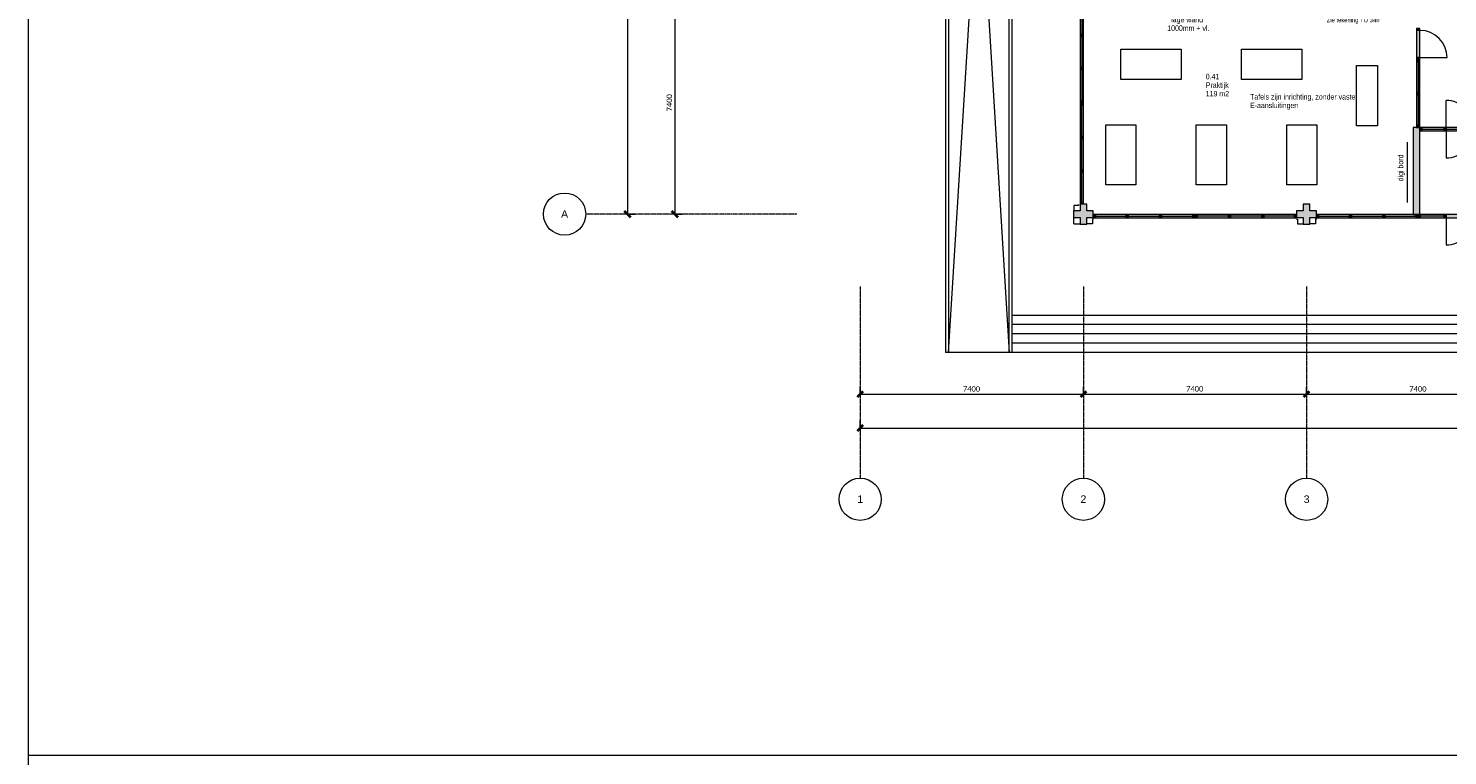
# Model space of a CAD drawing. Header units: millimetres. Extents: x 73705 to 433105, y 109410 to 279410.
# Tile 14 of 90: x 73705 to 120757, y 194410 to 218523. Entities that reach past the tile are written whole.
import ezdxf

# ---------------------------------------------------------------- set-up
doc = ezdxf.new("R2010")
doc.units = ezdxf.units.MM
doc.linetypes.add('Stramienlijn', pattern=[14, 8, -2, 2, -2])
for name, color, linetype, lineweight in [('A-ANNO-DIMS', 211, 'Continuous', 9), ('A-ANNO-DIMS-100', 211, 'Continuous', 9), ('A-DETL', 90, 'Continuous', 9), ('A-DETL-GENF', 92, 'Continuous', 9), ('A-DETL-THIN', 151, 'Continuous', 9), ('G-ANNO-TEXT', 231, 'Continuous', 9)]:
    doc.layers.add(name, color=color, linetype=linetype, lineweight=lineweight)
doc.styles.add('Arial', font='arial.ttf', dxfattribs={"height": 250})
doc.styles.add('Arial Narrow', font='ARIALN.TTF', dxfattribs={"width": 0.9, "height": 180})
doc.styles.add('Arial Narrow_B', font='ARIALN.TTF', dxfattribs={"width": 0.9, "height": 180})
doc.styles.add('Arial Narrow_B_2', font='ARIALN.TTF', dxfattribs={"width": 0.9, "height": 150})
doc.styles.add('Arial Narrow_I', font='ARIALN.TTF', dxfattribs={"width": 0.9, "height": 180})
doc.styles.add('Calibri', font='calibri.ttf', dxfattribs={"height": 180})
doc.dimstyles.new('maatvoering', dxfattribs={"dimscale": 304.8, "dimtxt": 211.922716, "dimasz": 0.656168, "dimexe": 0.328084, "dimexo": 0.0625, "dimgap": 0.065617, "dimtad": 1, "dimdec": 0, "dimzin": 0, "dimdsep": 46, "dimtxsty": 'Calibri', "dimblk1": 'OBLIQUE', "dimblk2": 'OBLIQUE', "dimsah": 1, "dimcen": 0.09, "dimazin": 0, "dimtfac": 1, "dimtdec": 4, "dimtix": 1, "dimtmove": 0, "dimatfit": 3, "dimfxl": 0.82021, "dimfxlon": 1, "dimtvp": 1, "dimtfill": 1, "dimtolj": 1, "dimtzin": 0, "dimarcsym": 2})

# ---------------------------------------------------------------- blocks, each defined once
blk = doc.blocks.new('DIMBLOCK7-BEGANE GROND')
at = {"layer": 'A-ANNO-DIMS-100', "lineweight": 40}
for p, q in [((95133, 219765), (95033, 219865)), ((95133, 219765), (95233, 219665)), ((95133, 212365), (95033, 212465)), ((95133, 212365), (95233, 212265))]:
    blk.add_line(p, q, dxfattribs=at)
at = {"layer": 'A-ANNO-DIMS-100'}
for p, q in [((95133, 219765), (95033, 219765)), ((95133, 219765), (95133, 212365)), ((95133, 219765), (95383, 219765)), ((95133, 212365), (95033, 212365)), ((95133, 212365), (95383, 212365))]:
    blk.add_line(p, q, dxfattribs=at)
at = {"layer": 'A-ANNO-DIMS-100', "color": 0, "insert": (94863, 215773), "char_height": 180, "width": 700.39, "attachment_point": 1, "rotation": 90, "line_spacing_factor": 1.158048, "style": 'Calibri', "bg_fill": 3, "box_fill_scale": 1.25, "bg_fill_color": 256, "bg_fill_true_color": 13158600, "bg_fill_transparency": 0}
blk.add_mtext('7400', dxfattribs=at)
blk = doc.blocks.new('_Oblique')
at = {"color": 0, "linetype": 'ByBlock', "lineweight": -2}
blk.add_line((-0.5, -0.5), (0.5, 0.5), dxfattribs=at)
blk = doc.blocks.new('DIMBLOCK8-BEGANE GROND')
at = {"layer": 'A-ANNO-DIMS-100', "lineweight": 40}
for p, q in [((93571, 264165), (93471, 264265)), ((93571, 264165), (93671, 264065)), ((93571, 212365), (93471, 212465)), ((93571, 212365), (93671, 212265))]:
    blk.add_line(p, q, dxfattribs=at)
at = {"layer": 'A-ANNO-DIMS-100'}
for p, q in [((93571, 264165), (93471, 264165)), ((93571, 264165), (93571, 212365)), ((93571, 264165), (93821, 264165)), ((93571, 212365), (93471, 212365)), ((93571, 212365), (93821, 212365))]:
    blk.add_line(p, q, dxfattribs=at)
at = {"layer": 'A-ANNO-DIMS-100', "color": 0, "insert": (93301, 237900), "char_height": 180, "width": 875.48, "attachment_point": 1, "rotation": 90, "line_spacing_factor": 1.158048, "style": 'Calibri', "bg_fill": 3, "box_fill_scale": 1.25, "bg_fill_color": 256, "bg_fill_true_color": 13158600, "bg_fill_transparency": 0}
blk.add_mtext('51800', dxfattribs=at)
blk = doc.blocks.new('DIMBLOCK9-BEGANE GROND')
at = {"layer": 'A-ANNO-DIMS-100'}
for p, q in [((101281, 206392), (101281, 206642)), ((108681, 206392), (108681, 206642)), ((101281, 206392), (108681, 206392)), ((101281, 206392), (101281, 206292)), ((108681, 206392), (108681, 206292))]:
    blk.add_line(p, q, dxfattribs=at)
at = {"layer": 'A-ANNO-DIMS-100', "lineweight": 40}
for p, q in [((101281, 206392), (101181, 206292)), ((101281, 206392), (101381, 206492)), ((108681, 206392), (108581, 206292)), ((108681, 206392), (108781, 206492))]:
    blk.add_line(p, q, dxfattribs=at)
at = {"layer": 'A-ANNO-DIMS-100', "color": 0, "insert": (104689, 206661), "char_height": 180, "width": 700.39, "attachment_point": 1, "line_spacing_factor": 1.158048, "style": 'Calibri', "bg_fill": 3, "box_fill_scale": 1.25, "bg_fill_color": 256, "bg_fill_true_color": 13158600, "bg_fill_transparency": 0}
blk.add_mtext('7400', dxfattribs=at)
blk = doc.blocks.new('DIMBLOCK10-BEGANE GROND')
at = {"layer": 'A-ANNO-DIMS-100'}
for p, q in [((108681, 206392), (108681, 206642)), ((116081, 206392), (116081, 206642)), ((108681, 206392), (116081, 206392)), ((108681, 206392), (108681, 206292)), ((116081, 206392), (116081, 206292))]:
    blk.add_line(p, q, dxfattribs=at)
at = {"layer": 'A-ANNO-DIMS-100', "lineweight": 40}
for p, q in [((108681, 206392), (108581, 206292)), ((108681, 206392), (108781, 206492)), ((116081, 206392), (115981, 206292)), ((116081, 206392), (116181, 206492))]:
    blk.add_line(p, q, dxfattribs=at)
at = {"layer": 'A-ANNO-DIMS-100', "color": 0, "insert": (112089, 206661), "char_height": 180, "width": 700.39, "attachment_point": 1, "line_spacing_factor": 1.158048, "style": 'Calibri', "bg_fill": 3, "box_fill_scale": 1.25, "bg_fill_color": 256, "bg_fill_true_color": 13158600, "bg_fill_transparency": 0}
blk.add_mtext('7400', dxfattribs=at)
blk = doc.blocks.new('DIMBLOCK11-BEGANE GROND')
at = {"layer": 'A-ANNO-DIMS-100'}
for p, q in [((116081, 206392), (116081, 206642)), ((123481, 206392), (123481, 206642)), ((116081, 206392), (123481, 206392)), ((116081, 206392), (116081, 206292)), ((123481, 206392), (123481, 206292))]:
    blk.add_line(p, q, dxfattribs=at)
at = {"layer": 'A-ANNO-DIMS-100', "lineweight": 40}
for p, q in [((116081, 206392), (115981, 206292)), ((116081, 206392), (116181, 206492)), ((123481, 206392), (123381, 206292)), ((123481, 206392), (123581, 206492))]:
    blk.add_line(p, q, dxfattribs=at)
at = {"layer": 'A-ANNO-DIMS-100', "color": 0, "insert": (119489, 206661), "char_height": 180, "width": 700.39, "attachment_point": 1, "line_spacing_factor": 1.158048, "style": 'Calibri', "bg_fill": 3, "box_fill_scale": 1.25, "bg_fill_color": 256, "bg_fill_true_color": 13158600, "bg_fill_transparency": 0}
blk.add_mtext('7400', dxfattribs=at)
blk = doc.blocks.new('DIMBLOCK17-BEGANE GROND')
at = {"layer": 'A-ANNO-DIMS-100', "lineweight": 40}
for p, q in [((101281, 205273), (101181, 205173)), ((101281, 205273), (101381, 205373)), ((160481, 205273), (160381, 205173)), ((160481, 205273), (160581, 205373))]:
    blk.add_line(p, q, dxfattribs=at)
at = {"layer": 'A-ANNO-DIMS-100'}
for p, q in [((101281, 205273), (101281, 205523)), ((101281, 205273), (160481, 205273)), ((101281, 205273), (101281, 205173)), ((160481, 205273), (160481, 205523)), ((160481, 205273), (160481, 205173))]:
    blk.add_line(p, q, dxfattribs=at)
at = {"layer": 'A-ANNO-DIMS-100', "color": 0, "insert": (130516, 205543), "char_height": 180, "width": 875.48, "attachment_point": 1, "line_spacing_factor": 1.158048, "style": 'Calibri', "bg_fill": 3, "box_fill_scale": 1.25, "bg_fill_color": 256, "bg_fill_true_color": 13158600, "bg_fill_transparency": 0}
blk.add_mtext('59200', dxfattribs=at)

msp = doc.modelspace()

# ---------------------------------------------------------------- hatches: boundary and pattern name
at = {"layer": 'A-DETL-GENF'}
for points in [[(108685.1, 218330.4), (108685.1, 219352.7), (108571.1, 219352.7), (108571.1, 218330.4)], [(108685.1, 218263.4), (108685.1, 218330.4), (108571.1, 218330.4), (108571.1, 218263.4)], [(119726.2, 218456.3), (119840.2, 218456.3), (119840.2, 218523.3), (119726.2, 218523.3)], [(119840.2, 217556.3), (119840.2, 218456.3), (119726.2, 218456.3), (119726.2, 217556.3), (119840.1, 217556.3)], [(108571.1, 217223.9), (108685.1, 217223.9), (108685.1, 218263.4), (108571.1, 218263.4), (108571.1, 217829.1)], [(119831.1, 217489.3), (119840.2, 217489.3), (119840.1, 217556.3), (119726.2, 217556.3), (119726.2, 217489.3)], [(119831.1, 217413.3), (119840.2, 217413.3), (119840.1, 217489.3), (119726.2, 217489.3), (119726.2, 217413.3)], [(119726.2, 216399.3), (119840.2, 216399.3), (119840.1, 217413.3), (119726.2, 217413.3)], [(108685.1, 217156.9), (108685.1, 217223.9), (108571.1, 217223.9), (108571.1, 217156.9)], [(108685.1, 216117.4), (108685.1, 217156.9), (108571.1, 217156.9), (108571.1, 216117.4)], [(108685.1, 216050.4), (108685.1, 216117.4), (108571.1, 216117.4), (108571.1, 216050.4)], [(108685.1, 215983.4), (108685.1, 216050.4), (108571.1, 216050.4), (108571.1, 215983.4)], [(108685.1, 214943.9), (108685.1, 215983.4), (108571.1, 215983.4), (108571.1, 214943.9)], [(119840.1, 216332.3), (119840.2, 216332.3), (119840.1, 216399.3), (119726.2, 216399.3), (119726.2, 216332.3), (119831.1, 216332.3)], [(119840.2, 215309.3), (119840.1, 216332.3), (119726.2, 216332.3), (119726.2, 215309.3), (119840.1, 215309.3)], [(119781.7, 212355), (119831.1, 212355), (119831.1, 215242.3), (119610.1, 215242.3), (119610.1, 212355), (119726.2, 212355)], [(119840.2, 215242.3), (119840.1, 215309.3), (119726.2, 215309.3), (119726.2, 215242.3), (119840.1, 215242.3)], [(119840.2, 215128.3), (119907.1, 215128.3), (119907.1, 215242.3), (119840.1, 215242.3), (119840.1, 215128.3)], [(120639.1, 215128.3), (120639.1, 215242.3), (119907.1, 215242.3), (119907.1, 215128.3)], [(120706.1, 215128.3), (120706.1, 215242.3), (120639.1, 215242.3), (120639.1, 215128.3)], [(122506.1, 215128.3), (122506.1, 215242.3), (120706.1, 215242.3), (120706.1, 215128.3)], [(108685.1, 214876.9), (108685.1, 214943.9), (108571.1, 214943.9), (108571.1, 214876.9)], [(108685.1, 213837.4), (108685.1, 214876.9), (108571.1, 214876.9), (108571.1, 213837.4)], [(108685.1, 213770.4), (108685.1, 213837.4), (108571.1, 213837.4), (108571.1, 213770.4)], [(108685.1, 212748), (108685.1, 213770.4), (108571.1, 213770.4), (108571.1, 212748)], [(108791.1, 212035), (108791.1, 212255), (109011.1, 212255), (109011.1, 212475), (108791.1, 212475), (108791.1, 212695), (108571.1, 212695), (108571.1, 212475), (108351.1, 212475), (108351.1, 212255), (108571.1, 212255), (108571.1, 212035), (108685.1, 212035)], [(108685.1, 212695), (108685.1, 212748), (108571.1, 212748), (108571.1, 212695)], [(115971.1, 212035), (116191.1, 212035), (116191.1, 212255), (116411.1, 212255), (116411.1, 212475), (116191.1, 212475), (116191.1, 212695), (115971.1, 212695), (115971.1, 212475), (115751.1, 212475), (115751.1, 212255), (115971.1, 212255)], [(109079.4, 212241), (109079.4, 212355), (109012.4, 212355), (109012.4, 212241)], [(110101.7, 212241), (110101.7, 212355), (109079.4, 212355), (109079.4, 212241)], [(110168.7, 212241), (110168.7, 212355), (110101.7, 212355), (110101.7, 212241)], [(111208.2, 212241), (111208.2, 212355), (110168.7, 212355), (110168.7, 212241)], [(111275.2, 212241), (111275.2, 212355), (111208.2, 212355), (111208.2, 212241)], [(112314.7, 212241), (112314.7, 212355), (111275.2, 212355), (111275.2, 212241)], [(112381.7, 212241), (112381.7, 212355), (112314.7, 212355), (112314.7, 212241)], [(112448.7, 212241), (112448.7, 212355), (112381.7, 212355), (112381.7, 212241)], [(113488.2, 212241), (113488.2, 212355), (112448.7, 212355), (112448.7, 212241)], [(113555.2, 212241), (113555.2, 212355), (113488.2, 212355), (113488.2, 212241)], [(114594.7, 212241), (114594.7, 212355), (113555.2, 212355), (113555.2, 212241)], [(114661.7, 212241), (114661.7, 212355), (114594.7, 212355), (114594.7, 212241)], [(115684.1, 212241), (115684.1, 212355), (114661.7, 212355), (114661.7, 212241)], [(115684.1, 212241), (115751.1, 212241), (115751.1, 212355), (115684.1, 212355), (115684.1, 212255)], [(116479.4, 212241), (116479.4, 212355), (116412.4, 212355), (116412.4, 212241)], [(117393.3, 212241), (117501.7, 212241), (117501.7, 212355), (116479.4, 212355), (116479.4, 212241)], [(117568.7, 212241), (117568.7, 212355), (117501.7, 212355), (117501.7, 212241)], [(118608.2, 212241), (118608.2, 212355), (117568.7, 212355), (117568.7, 212241)], [(118675.2, 212241), (118675.2, 212355), (118608.2, 212355), (118608.2, 212241)], [(118675.2, 212241), (119714.7, 212241), (119714.7, 212355), (118675.2, 212355)], [(119781.7, 212241), (119781.7, 212355), (119714.7, 212355), (119714.7, 212241)], [(119848.7, 212241), (119848.7, 212355), (119781.7, 212355), (119781.7, 212241), (119840.1, 212241)], [(119907.1, 212241), (120639.1, 212241), (120639.1, 212355), (119848.7, 212355), (119848.7, 212241)], [(120706.1, 212241), (120706.1, 212355), (120639.1, 212355), (120639.1, 212241)], [(122506.1, 212241), (122506.1, 212355), (120706.1, 212355), (120706.1, 212241)]]:
    msp.add_hatch(color=7, dxfattribs=at).paths.add_polyline_path(points)

# ---------------------------------------------------------------- linework, layer by layer
at = {"layer": 'A-DETL'}
for p, q in [((73704.8, 194410.2), (73704.8, 279410.2)), ((108571.1, 219352.7), (108571.1, 218330.4)), ((108685.1, 218330.4), (108685.1, 219352.7)), ((108571.1, 218330.4), (108571.1, 218263.4)), ((108685.1, 218330.4), (108571.1, 218330.4)), ((108571.1, 218330.4), (108685.1, 218330.4)), ((108685.1, 218263.4), (108685.1, 218330.4)), ((108571.1, 218263.4), (108685.1, 218263.4)), ((108571.1, 218263.4), (108571.1, 217223.9)), ((108685.1, 218263.4), (108571.1, 218263.4)), ((108685.1, 217223.9), (108685.1, 218263.4)), ((109925.3, 217830.4), (111925.3, 217830.4)), ((109925.3, 216830.4), (109925.3, 217830.4)), ((111925.3, 217830.4), (111925.3, 216830.4)), ((113925.3, 217830.4), (115925.3, 217830.4)), ((113925.3, 216830.4), (113925.3, 217830.4)), ((115925.3, 217830.4), (115925.3, 216830.4)), ((108571.1, 217223.9), (108571.1, 217156.9)), ((108685.1, 217223.9), (108571.1, 217223.9)), ((108571.1, 217223.9), (108685.1, 217223.9)), ((108571.1, 217156.9), (108685.1, 217156.9)), ((108571.1, 217156.9), (108571.1, 216117.4)), ((108685.1, 217156.9), (108571.1, 217156.9)), ((108685.1, 217156.9), (108685.1, 217223.9)), ((108685.1, 216117.4), (108685.1, 217156.9)), ((117734.4, 215297.1), (117734.4, 217297.1)), ((117734.4, 217297.1), (118434.4, 217297.1)), ((118434.4, 217297.1), (118434.4, 215297.1)), ((111925.3, 216830.4), (109925.3, 216830.4)), ((115925.3, 216830.4), (113925.3, 216830.4)), ((108571.1, 216117.4), (108571.1, 216050.4)), ((108685.1, 216117.4), (108571.1, 216117.4)), ((108571.1, 216117.4), (108685.1, 216117.4)), ((108571.1, 216050.4), (108685.1, 216050.4)), ((108685.1, 216050.4), (108571.1, 216050.4)), ((108571.1, 216050.4), (108571.1, 215983.4)), ((108571.1, 215983.4), (108685.1, 215983.4)), ((108685.1, 215983.4), (108571.1, 215983.4)), ((108571.1, 215983.4), (108571.1, 214943.9)), ((108685.1, 216050.4), (108685.1, 216117.4)), ((108685.1, 215983.4), (108685.1, 216050.4)), ((108685.1, 214943.9), (108685.1, 215983.4)), ((109425.3, 213330.4), (109425.3, 215330.4)), ((109425.3, 215330.4), (110425.3, 215330.4)), ((110425.3, 215330.4), (110425.3, 213330.4)), ((112425.3, 213330.4), (112425.3, 215330.4)), ((112425.3, 215330.4), (113425.3, 215330.4)), ((113425.3, 215330.4), (113425.3, 213330.4)), ((115425.3, 213330.4), (115425.3, 215330.4)), ((115425.3, 215330.4), (116425.3, 215330.4)), ((116425.3, 215330.4), (116425.3, 213330.4)), ((118434.4, 215297.1), (117734.4, 215297.1)), ((119907.1, 215242.3), (119840.1, 215242.3)), ((119840.1, 215242.3), (119840.1, 215128.3)), ((119840.1, 215128.3), (119907.1, 215128.3)), ((119907.1, 215128.3), (119907.1, 215242.3)), ((120639.1, 215242.3), (119907.1, 215242.3)), ((119907.1, 215242.3), (119907.1, 215128.3)), ((119907.1, 215128.3), (120639.1, 215128.3)), ((120706.1, 215242.3), (120639.1, 215242.3)), ((120639.1, 215242.3), (120639.1, 215128.3)), ((120639.1, 215128.3), (120639.1, 215242.3)), ((120639.1, 215128.3), (120706.1, 215128.3)), ((120706.1, 215128.3), (120706.1, 215242.3)), ((108685.1, 214943.9), (108571.1, 214943.9)), ((108571.1, 214943.9), (108571.1, 214876.9)), ((108571.1, 214943.9), (108685.1, 214943.9)), ((108571.1, 214876.9), (108685.1, 214876.9)), ((108685.1, 214876.9), (108571.1, 214876.9)), ((108571.1, 214876.9), (108571.1, 213837.4)), ((108685.1, 214876.9), (108685.1, 214943.9)), ((108685.1, 213837.4), (108685.1, 214876.9)), ((119420.6, 214755), (119420.6, 212755)), ((108685.1, 213837.4), (108571.1, 213837.4)), ((108571.1, 213837.4), (108571.1, 213770.4)), ((108571.1, 213837.4), (108685.1, 213837.4)), ((108571.1, 213770.4), (108685.1, 213770.4)), ((108685.1, 213770.4), (108571.1, 213770.4)), ((108571.1, 213770.4), (108571.1, 212748)), ((108685.1, 213770.4), (108685.1, 213837.4)), ((108685.1, 212748), (108685.1, 213770.4)), ((110425.3, 213330.4), (109425.3, 213330.4)), ((113425.3, 213330.4), (112425.3, 213330.4)), ((116425.3, 213330.4), (115425.3, 213330.4)), ((108516.1, 212688.4), (108516.1, 212651.5)), ((108685.1, 212748), (108571.1, 212748)), ((108571.1, 212748), (108571.1, 212695)), ((108571.1, 212748), (108685.1, 212748)), ((108685.1, 212695), (108685.1, 212748)), ((108516.1, 212651.5), (108368.1, 212651.5)), ((108368.1, 212651.5), (108368.1, 212475)), ((108368.1, 212048), (108368.1, 212241)), ((109079.4, 212355), (109012.4, 212355)), ((109012.4, 212355), (109012.4, 212241)), ((109012.4, 212241), (109079.4, 212241)), ((109079.4, 212241), (109079.4, 212355)), ((110101.7, 212355), (109079.4, 212355)), ((109079.4, 212355), (109079.4, 212241)), ((109079.4, 212241), (110101.7, 212241)), ((110168.7, 212355), (110101.7, 212355)), ((110101.7, 212355), (110101.7, 212241)), ((110101.7, 212241), (110101.7, 212355)), ((110101.7, 212241), (110168.7, 212241)), ((110168.7, 212241), (110168.7, 212355)), ((111208.2, 212355), (110168.7, 212355)), ((110168.7, 212355), (110168.7, 212241)), ((110168.7, 212241), (111208.2, 212241)), ((111275.2, 212355), (111208.2, 212355)), ((111208.2, 212355), (111208.2, 212241)), ((111208.2, 212241), (111208.2, 212355)), ((111208.2, 212241), (111275.2, 212241)), ((111275.2, 212241), (111275.2, 212355)), ((112314.7, 212355), (111275.2, 212355)), ((111275.2, 212355), (111275.2, 212241)), ((111275.2, 212241), (112314.7, 212241)), ((112381.7, 212355), (112314.7, 212355)), ((112314.7, 212355), (112314.7, 212241)), ((112314.7, 212241), (112314.7, 212355)), ((112314.7, 212241), (112381.7, 212241)), ((112381.7, 212241), (112381.7, 212355)), ((112448.7, 212355), (112381.7, 212355)), ((112381.7, 212355), (112381.7, 212241)), ((112381.7, 212241), (112448.7, 212241)), ((112448.7, 212241), (112448.7, 212355)), ((113488.2, 212355), (112448.7, 212355)), ((112448.7, 212355), (112448.7, 212241)), ((112448.7, 212241), (113488.2, 212241)), ((113555.2, 212355), (113488.2, 212355)), ((113488.2, 212355), (113488.2, 212241)), ((113488.2, 212241), (113488.2, 212355)), ((113488.2, 212241), (113555.2, 212241)), ((113555.2, 212241), (113555.2, 212355)), ((114594.7, 212355), (113555.2, 212355)), ((113555.2, 212355), (113555.2, 212241)), ((113555.2, 212241), (114594.7, 212241)), ((114661.7, 212355), (114594.7, 212355)), ((114594.7, 212355), (114594.7, 212241)), ((114594.7, 212241), (114594.7, 212355)), ((114594.7, 212241), (114661.7, 212241)), ((114661.7, 212241), (114661.7, 212355)), ((115684.1, 212355), (114661.7, 212355)), ((114661.7, 212355), (114661.7, 212241)), ((114661.7, 212241), (115684.1, 212241)), ((115751.1, 212355), (115684.1, 212355)), ((115684.1, 212355), (115684.1, 212241)), ((115684.1, 212241), (115684.1, 212355)), ((115684.1, 212241), (115751.1, 212241)), ((115751.1, 212241), (115751.1, 212255)), ((116479.4, 212355), (116412.4, 212355)), ((116412.4, 212355), (116412.4, 212241)), ((116412.4, 212241), (116479.4, 212241)), ((116479.4, 212241), (116479.4, 212355)), ((117501.7, 212355), (116479.4, 212355)), ((116479.4, 212355), (116479.4, 212241)), ((116479.4, 212241), (117501.7, 212241)), ((117568.7, 212355), (117501.7, 212355)), ((117501.7, 212355), (117501.7, 212241)), ((117501.7, 212241), (117501.7, 212355)), ((117501.7, 212241), (117568.7, 212241)), ((117568.7, 212241), (117568.7, 212355)), ((118608.2, 212355), (117568.7, 212355)), ((117568.7, 212355), (117568.7, 212241)), ((117568.7, 212241), (118608.2, 212241)), ((118675.2, 212355), (118608.2, 212355)), ((118608.2, 212355), (118608.2, 212241)), ((118608.2, 212241), (118608.2, 212355)), ((118608.2, 212241), (118675.2, 212241)), ((118675.2, 212241), (118675.2, 212355)), ((119714.7, 212355), (118675.2, 212355)), ((118675.2, 212355), (118675.2, 212241)), ((118675.2, 212241), (119714.7, 212241)), ((119781.7, 212355), (119714.7, 212355)), ((119714.7, 212355), (119714.7, 212241)), ((119714.7, 212241), (119714.7, 212355)), ((119714.7, 212241), (119781.7, 212241)), ((119781.7, 212241), (119781.7, 212355)), ((119848.7, 212355), (119781.7, 212355)), ((119781.7, 212355), (119781.7, 212241)), ((119781.7, 212241), (119848.7, 212241)), ((119848.7, 212241), (119848.7, 212355)), ((120639.1, 212355), (119848.7, 212355)), ((119848.7, 212355), (119848.7, 212241)), ((119848.7, 212241), (120639.1, 212241)), ((120706.1, 212355), (120639.1, 212355)), ((120639.1, 212355), (120639.1, 212241)), ((120639.1, 212241), (120639.1, 212355)), ((120639.1, 212241), (120706.1, 212241)), ((120706.1, 212241), (120706.1, 212355)), ((108368.1, 212048), (108571.1, 212048)), ((108981.6, 212048), (108791.1, 212048)), ((109018.4, 212196), (108981.6, 212196)), ((108981.6, 212196), (108981.6, 212048)), ((115743.7, 212196), (115780.6, 212196)), ((115780.6, 212196), (115780.6, 212048)), ((115780.6, 212048), (115971.1, 212048)), ((116381.6, 212048), (116191.1, 212048)), ((116418.4, 212196), (116381.6, 212196)), ((116381.6, 212196), (116381.6, 212048)), ((193504.8, 194410.2), (73704.8, 194410.2)), ((73704.8, 109410.2), (73704.8, 194410.2))]:
    msp.add_line(p, q, dxfattribs=at)
at = {"layer": 'A-DETL', "linetype": 'Stramienlijn'}
for p, q in [((99181.1, 212365), (92181.1, 212365)), ((101281.1, 209965), (101281.1, 203610.2)), ((108681.1, 209965), (108681.1, 203610.2)), ((116081.1, 209965), (116081.1, 203610.2))]:
    msp.add_line(p, q, dxfattribs=at)
at = {"layer": 'A-DETL'}
for centre in [(91481.1, 212365), (101281.1, 202910.2), (108681.1, 202910.2), (116081.1, 202910.2)]:
    msp.add_circle(centre, 700, dxfattribs=at)
at = {"layer": 'A-DETL-THIN'}
for p, q in [((104113.6, 224077.5), (104113.6, 207777.5)), ((104213.6, 224077.5), (104213.6, 207777.5)), ((104213.6, 207777.5), (105218.6, 224077.5)), ((105218.6, 224077.5), (106223.6, 207777.5)), ((106223.6, 207777.5), (106223.6, 224077.5)), ((106323.6, 207777.5), (106323.6, 224077.5)), ((108625.1, 219352.7), (108625.1, 218330.4)), ((119726.2, 218523.3), (119726.2, 218456.3)), ((119840.2, 218523.3), (119726.2, 218523.3)), ((119726.2, 218456.3), (119726.2, 217556.3)), ((119840.2, 218456.3), (119726.2, 218456.3)), ((119840.2, 218456.3), (119840.2, 218523.3)), ((119840.2, 217556.3), (119840.2, 218456.3)), ((108625.1, 218263.4), (108625.1, 217223.9)), ((119726.2, 217556.3), (119726.2, 217489.3)), ((119840.2, 217556.3), (119726.2, 217556.3)), ((119726.2, 217489.3), (119726.2, 217413.3)), ((119726.2, 217489.3), (119840.2, 217489.3)), ((119726.2, 217413.3), (119840.2, 217413.3)), ((119840.2, 217413.3), (119726.2, 217413.3)), ((119726.2, 217413.3), (119726.2, 216399.3)), ((119783.2, 217413.3), (119783.2, 216399.3)), ((119840.2, 217489.3), (119840.2, 217556.3)), ((119840.2, 217556.3), (120740.2, 217556.3)), ((119840.2, 217413.3), (119840.2, 217489.3)), ((119840.2, 216399.3), (119840.2, 217413.3)), ((108625.1, 217156.9), (108625.1, 216117.4)), ((108625.1, 214943.9), (108625.1, 215983.4)), ((119726.2, 216399.3), (119840.2, 216399.3)), ((119840.2, 216399.3), (119726.2, 216399.3)), ((119726.2, 216399.3), (119726.2, 216332.3)), ((119840.2, 216332.3), (119726.2, 216332.3)), ((119726.2, 216332.3), (119726.2, 215309.3)), ((119726.2, 216332.3), (119840.2, 216332.3)), ((119783.2, 216332.3), (119783.2, 215309.3)), ((119840.2, 216332.3), (119840.2, 216399.3)), ((119840.2, 215309.3), (119840.2, 216332.3)), ((120706.1, 215236.3), (120706.1, 216136.3)), ((119831.1, 215242.3), (119610.1, 215242.3)), ((119610.1, 215242.3), (119610.1, 212355)), ((119726.2, 215309.3), (119726.2, 215242.3)), ((119840.2, 215309.3), (119726.2, 215309.3)), ((119726.2, 215309.3), (119840.2, 215309.3)), ((119726.2, 215242.3), (119840.2, 215242.3)), ((119831.1, 212355), (119831.1, 215242.3)), ((119840.2, 215242.3), (119840.2, 215309.3)), ((119907.1, 215185.3), (120639.1, 215185.3)), ((122506.1, 215242.3), (120706.1, 215242.3)), ((120706.1, 215242.3), (120706.1, 215128.3)), ((120706.1, 215185.3), (122506.1, 215185.3)), ((120706.1, 215128.3), (122506.1, 215128.3)), ((120706.1, 215128.3), (120706.1, 214228.3)), ((108625.1, 213837.4), (108625.1, 214876.9)), ((108625.1, 212748), (108625.1, 213770.4)), ((108571.1, 212695), (108571.1, 212475)), ((108791.1, 212695), (108571.1, 212695)), ((108791.1, 212475), (108791.1, 212695)), ((115971.1, 212695), (115971.1, 212475)), ((116191.1, 212695), (115971.1, 212695)), ((116191.1, 212475), (116191.1, 212695)), ((108571.1, 212475), (108351.1, 212475)), ((108351.1, 212475), (108351.1, 212255)), ((108351.1, 212255), (108571.1, 212255)), ((108571.1, 212255), (108571.1, 212035)), ((109011.1, 212475), (108791.1, 212475)), ((108791.1, 212035), (108791.1, 212255)), ((108791.1, 212255), (109011.1, 212255)), ((109011.1, 212255), (109011.1, 212475)), ((109079.4, 212295), (110101.7, 212295)), ((110168.7, 212295), (111208.2, 212295)), ((111275.2, 212295), (112314.7, 212295)), ((113488.2, 212295), (112448.7, 212295)), ((114594.7, 212295), (113555.2, 212295)), ((115684.1, 212295), (114661.7, 212295)), ((115971.1, 212475), (115751.1, 212475)), ((115751.1, 212475), (115751.1, 212255)), ((115751.1, 212255), (115971.1, 212255)), ((115971.1, 212255), (115971.1, 212035)), ((116411.1, 212475), (116191.1, 212475)), ((116191.1, 212035), (116191.1, 212255)), ((116191.1, 212255), (116411.1, 212255)), ((116411.1, 212255), (116411.1, 212475)), ((116479.4, 212295), (117501.7, 212295)), ((117568.7, 212295), (118608.2, 212295)), ((118675.2, 212295), (119714.7, 212295)), ((119610.1, 212355), (119831.1, 212355)), ((120639.1, 212295), (119848.7, 212295)), ((122506.1, 212355), (120706.1, 212355)), ((120706.1, 212355), (120706.1, 212241)), ((120706.1, 212241), (122506.1, 212241)), ((120706.1, 212241), (120706.1, 211341)), ((108571.1, 212035), (108791.1, 212035)), ((115971.1, 212035), (116191.1, 212035)), ((106323.6, 209017.5), (123233.6, 209017.5)), ((123133.6, 208707.5), (106323.6, 208707.5)), ((123133.6, 208397.5), (106323.6, 208397.5)), ((123133.6, 208087.5), (106323.6, 208087.5)), ((123233.6, 207777.5), (104113.6, 207777.5))]:
    msp.add_line(p, q, dxfattribs=at)
for centre, start, end in [((119840.2, 217556.3), 0, 90), ((120711.3, 215236.3), 0, 90.33424), ((120711.3, 215128.3), 269.66576, 0), ((120711.3, 212241), 269.66576, 0.00097)]:
    msp.add_arc(centre, 900, start, end, dxfattribs=at)

# ---------------------------------------------------------------- texts
at = {"layer": 'G-ANNO-TEXT', "color": 150, "char_height": 180, "attachment_point": 1, "style": 'Arial Narrow'}
for s, insert, width in [('lage wand ', (111593.2, 218905.7), 1060.633), ('1000mm + vl.', (111462.2, 218621.2), 1313.164)]:
    msp.add_mtext(s, dxfattribs=dict(at, insert=insert, width=width))
at = {"layer": 'G-ANNO-TEXT', "color": 7, "attachment_point": 1}
for s, insert, char_height, width, style in [('Zie tekening TO 34b', (116749.3, 218877.5), 150, 1803.797, 'Arial Narrow_B_2'), ('0.41', (112738.4, 217016.2), 180, 425.696, 'Arial Narrow_B'), ('119 m2', (112738.4, 216447.3), 180, 728.734, 'Arial Narrow'), ('Praktijk', (112738.4, 216731.7), 180, 714.304, 'Arial Narrow'), ('Tafels zijn inrichting, zonder vaste ', (114207.6, 216345.1), 180, 3326.201, 'Arial Narrow_I'), ('E-aansluitingen', (114207.6, 216060.7), 180, 1515.189, 'Arial Narrow_I')]:
    msp.add_mtext(s, dxfattribs=dict(at, insert=insert, char_height=char_height, width=width, style=style))
at = {"layer": 'G-ANNO-TEXT', "color": 150, "insert": (119107.5, 213453.2), "char_height": 180, "width": 844.177, "attachment_point": 1, "rotation": 90, "style": 'Arial Narrow_I'}
msp.add_mtext('digi bord', dxfattribs=at)
at = {"layer": 'G-ANNO-TEXT', "color": 142, "char_height": 250, "attachment_point": 1, "style": 'Arial'}
for s, insert, width in [('A', (91365.8, 212492.7), 280.591), ('1', (101185.7, 203037.8), 232.489), ('2', (108585.7, 203037.8), 232.489), ('3', (115985.7, 203037.8), 232.489)]:
    msp.add_mtext(s, dxfattribs=dict(at, insert=insert, width=width))

# ---------------------------------------------------------------- next in the draw order: dimensions: what is measured, and where the dimension line sits
at = {"layer": 'A-ANNO-DIMS'}
for base, p1, p2, override, picture, middle in [((93571, 212365), (93821, 264165), (93821, 212365), {"dimpost": '<>', "dimfxl": 51800}, 'DIMBLOCK8-BEGANE GROND', (93458.7, 238265)), ((95132.9, 212365), (95382.9, 219765), (95382.9, 212365), {"dimpost": '<>', "dimfxl": 7400}, 'DIMBLOCK7-BEGANE GROND', (95020.6, 216065))]:
    dim = msp.add_linear_dim(base=base, p1=p1, p2=p2, angle=90, dimstyle='maatvoering', override=override, dxfattribs=at)
    dim.commit()
    dim.dimension.update_dxf_attribs({"geometry": picture, "text_midpoint": middle})
for base, p1, p2, override, picture, middle in [((108681.1, 206391.6), (101281.1, 206641.6), (108681.1, 206641.6), {"dimpost": '<>', "dimfxl": 7400}, 'DIMBLOCK9-BEGANE GROND', (104981.1, 206503.8)), ((160481.1, 205273.4), (101281.1, 205523.4), (160481.1, 205523.4), {"dimpost": '<>', "dimfxl": 59200}, 'DIMBLOCK17-BEGANE GROND', (130881.1, 205385.7))]:
    dim = msp.add_linear_dim(base=base, p1=p1, p2=p2, dimstyle='maatvoering', override=override, dxfattribs=at)
    dim.commit()
    dim.dimension.update_dxf_attribs({"geometry": picture, "text_midpoint": middle})

# ---------------------------------------------------------------- next in the draw order: dimensions: what is measured, and where the dimension line sits
dim = msp.add_linear_dim(base=(116081.1, 206391.6), p1=(108681.1, 206641.6), p2=(116081.1, 206641.6), dimstyle='maatvoering', override={"dimpost": '<>', "dimfxl": 7400}, dxfattribs=at)
dim.commit()
dim.dimension.update_dxf_attribs({"geometry": 'DIMBLOCK10-BEGANE GROND', "text_midpoint": (112381.1, 206503.8)})

# ---------------------------------------------------------------- next in the draw order: dimensions: what is measured, and where the dimension line sits
dim = msp.add_linear_dim(base=(123481.1, 206391.6), p1=(116081.1, 206641.6), p2=(123481.1, 206641.6), dimstyle='maatvoering', override={"dimpost": '<>', "dimfxl": 7400}, dxfattribs=at)
dim.commit()
dim.dimension.update_dxf_attribs({"geometry": 'DIMBLOCK11-BEGANE GROND', "text_midpoint": (119781.1, 206503.8)})

doc.saveas('drawing.dxf')
